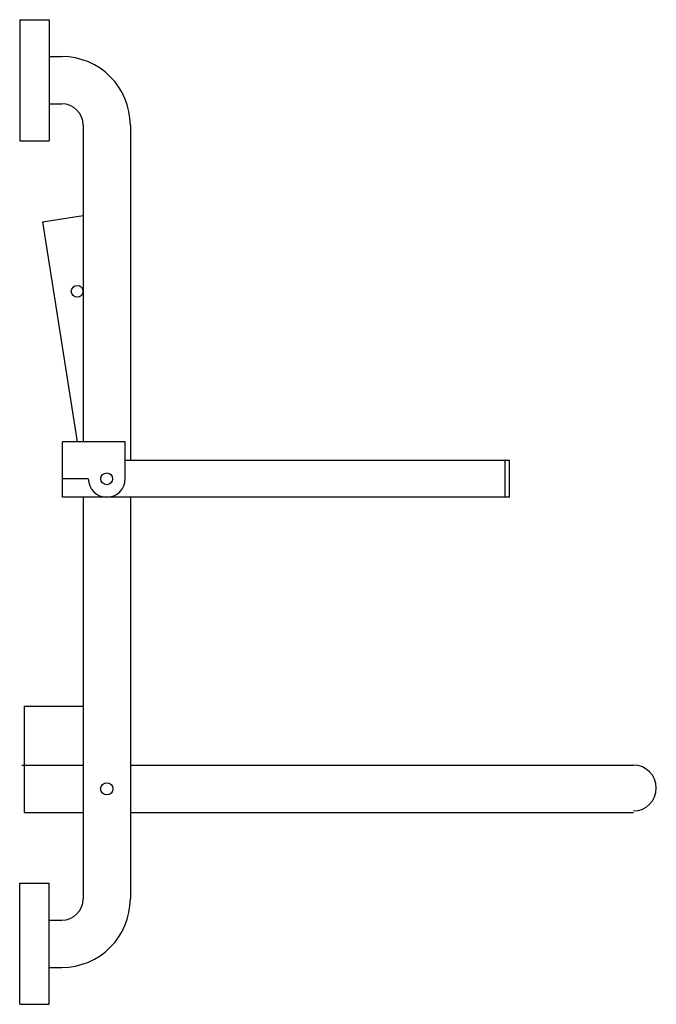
# Model space of a CAD drawing. Header units: millimetres. Extents: x 4336.113 to 4336.544, y 2904.721 to 2905.388.
import ezdxf

# ---------------------------------------------------------------- set-up
doc = ezdxf.new("R2010")
doc.units = ezdxf.units.MM
doc.layers.add('SANINDUSA', color=3, linetype='Continuous')

msp = doc.modelspace()

# ---------------------------------------------------------------- linework, layer by layer
at = {"layer": 'SANINDUSA'}
for p, q in [((4336.113, 2905.38758), (4336.133, 2905.38758)), ((4336.113, 2905.38758), (4336.113, 2905.30558)), ((4336.133, 2905.38758), (4336.133, 2905.30558)), ((4336.133, 2905.36258), (4336.1415, 2905.36258)), ((4336.133, 2905.33058), (4336.1415, 2905.33058)), ((4336.156, 2905.31608), (4336.156, 2905.10158)), ((4336.188, 2905.31608), (4336.188, 2905.08908)), ((4336.113, 2905.30558), (4336.133, 2905.30558)), ((4336.1284, 2905.25056), (4336.156, 2905.2549)), ((4336.1284, 2905.25056), (4336.15186, 2905.10158)), ((4336.142, 2905.08908), (4336.142, 2905.10158)), ((4336.1845, 2905.10158), (4336.142, 2905.10158)), ((4336.1845, 2905.07658), (4336.1845, 2905.10158)), ((4336.142, 2905.06408), (4336.142, 2905.08908)), ((4336.1845, 2905.08908), (4336.445, 2905.08908)), ((4336.442, 2905.06408), (4336.442, 2905.08908)), ((4336.445, 2905.06408), (4336.445, 2905.08908)), ((4336.1595, 2905.07658), (4336.142, 2905.07658)), ((4336.445, 2905.06408), (4336.142, 2905.06408)), ((4336.156, 2905.06408), (4336.156, 2904.79208)), ((4336.188, 2905.06408), (4336.188, 2904.79208)), ((4336.116, 2904.92258), (4336.156, 2904.92258)), ((4336.116, 2904.92258), (4336.116, 2904.85058)), ((4336.1145, 2904.88258), (4336.156, 2904.88258)), ((4336.1145, 2904.88258), (4336.156, 2904.88258)), ((4336.188, 2904.88258), (4336.529, 2904.88258)), ((4336.188, 2904.88258), (4336.36829, 2904.88258)), ((4336.116, 2904.85058), (4336.156, 2904.85058)), ((4336.188, 2904.85058), (4336.529, 2904.85058)), ((4336.113, 2904.80258), (4336.133, 2904.80258)), ((4336.113, 2904.72058), (4336.113, 2904.80258)), ((4336.133, 2904.72058), (4336.133, 2904.80258)), ((4336.133, 2904.77758), (4336.1415, 2904.77758)), ((4336.133, 2904.74558), (4336.1415, 2904.74558)), ((4336.113, 2904.72058), (4336.133, 2904.72058))]:
    msp.add_line(p, q, dxfattribs=at)
for centre, radius in [((4336.152, 2905.20356), 0.004), ((4336.172, 2905.07658), 0.004), ((4336.172, 2904.86658), 0.00413)]:
    msp.add_circle(centre, radius, dxfattribs=at)
for centre, radius, start, end in [((4336.1415, 2905.31608), 0.0465, 0, 90), ((4336.1415, 2905.31608), 0.0145, 0, 90), ((4336.172, 2905.07658), 0.0125, 180, 0), ((4336.529, 2904.86708), 0.0155, 270, 90), ((4336.1415, 2904.79208), 0.0465, 270, 0), ((4336.1415, 2904.79208), 0.0145, 270, 0)]:
    msp.add_arc(centre, radius, start, end, dxfattribs=at)

doc.saveas('drawing.dxf')
